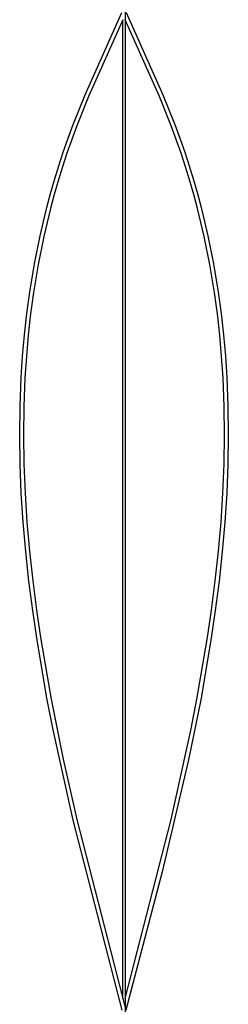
# Model space of a CAD drawing. Extents: x 0 to 672, y 0 to 1644.
# Tile 3 of 5: x 53 to 162, y 375 to 892. Entities that reach past the tile are written whole.
import ezdxf

# ---------------------------------------------------------------- set-up
doc = ezdxf.new("R2010")
doc.units = 0
doc.header["$MEASUREMENT"] = 0
doc.layers.add('MAKE2D$VISIBILE$CURVE', color=7, linetype='CONTINUOUS')

msp = doc.modelspace()

# ---------------------------------------------------------------- linework, layer by layer
at = {"layer": 'MAKE2D$VISIBILE$CURVE', "color": 7}
for p, q in [((108.1, 1147.32), (108.1, 152.25)), ((87.06, 852.13), (106.4, 895.32)), ((108.6, 895.32), (127.94, 852.13)), ((106.9, 891.6), (88.9, 851.35)), ((106.9, 378), (106.9, 891.6)), ((126.1, 851.35), (108.1, 891.6)), ((80.86, 836.68), (87.06, 852.13)), ((88.9, 851.35), (82.73, 835.97)), ((132.27, 835.97), (126.1, 851.35)), ((127.94, 852.13), (134.14, 836.68)), ((78.19, 829.45), (80.86, 836.68)), ((82.73, 835.97), (80.08, 828.78)), ((134.92, 828.78), (132.27, 835.97)), ((134.14, 836.68), (136.81, 829.45)), ((75.66, 822.17), (78.19, 829.45)), ((80.08, 828.78), (77.55, 821.53)), ((137.45, 821.53), (134.92, 828.78)), ((136.81, 829.45), (139.34, 822.17)), ((73.29, 814.93), (75.66, 822.17)), ((77.55, 821.53), (75.19, 814.33)), ((139.81, 814.33), (137.45, 821.53)), ((139.34, 822.17), (141.71, 814.93)), ((71.05, 807.65), (73.29, 814.93)), ((75.19, 814.33), (72.97, 807.08)), ((142.03, 807.08), (139.81, 814.33)), ((141.71, 814.93), (143.95, 807.65)), ((68.95, 800.33), (71.05, 807.65)), ((72.97, 807.08), (70.88, 799.79)), ((144.12, 799.79), (142.03, 807.08)), ((143.95, 807.65), (146.05, 800.33)), ((66.98, 792.97), (68.95, 800.33)), ((70.88, 799.79), (68.92, 792.47)), ((146.08, 792.47), (144.12, 799.79)), ((146.05, 800.33), (148.02, 792.97)), ((65.17, 785.63), (66.98, 792.97)), ((68.92, 792.47), (67.11, 785.17)), ((147.89, 785.17), (146.08, 792.47)), ((148.02, 792.97), (149.83, 785.63)), ((63.48, 778.27), (65.17, 785.63)), ((149.83, 785.63), (151.52, 778.27)), ((67.11, 785.17), (65.43, 777.84)), ((149.57, 777.84), (147.89, 785.17)), ((60.5, 763.52), (63.48, 778.27)), ((65.43, 777.84), (62.47, 763.16)), ((152.53, 763.16), (149.57, 777.84)), ((151.52, 778.27), (154.5, 763.52)), ((58.03, 748.68), (60.5, 763.52)), ((62.47, 763.16), (60.01, 748.38)), ((154.99, 748.38), (152.53, 763.16)), ((154.5, 763.52), (156.97, 748.68)), ((56.51, 737.5), (58.03, 748.68)), ((60.01, 748.38), (58.49, 737.25)), ((156.51, 737.25), (154.99, 748.38)), ((156.97, 748.68), (158.49, 737.5)), ((55.25, 726.3), (56.51, 737.5)), ((58.49, 737.25), (57.24, 726.1)), ((157.76, 726.1), (156.51, 737.25)), ((158.49, 737.5), (159.75, 726.3)), ((54.26, 715.08), (55.25, 726.3)), ((57.24, 726.1), (56.26, 714.92)), ((158.74, 714.92), (157.76, 726.1)), ((159.75, 726.3), (160.74, 715.08)), ((53.53, 703.83), (54.26, 715.08)), ((56.26, 714.92), (55.53, 703.72)), ((159.47, 703.72), (158.74, 714.92)), ((160.74, 715.08), (161.47, 703.83)), ((52.93, 688.73), (53.53, 703.83)), ((55.53, 703.72), (54.93, 688.68)), ((160.07, 688.68), (159.47, 703.72)), ((161.47, 703.83), (162.07, 688.73)), ((52.76, 673.62), (52.93, 688.73)), ((54.93, 688.68), (54.76, 673.62)), ((160.24, 673.62), (160.07, 688.68)), ((162.07, 688.73), (162.24, 673.62)), ((52.99, 658.42), (52.76, 673.62)), ((54.76, 673.62), (54.99, 658.48)), ((160.01, 658.48), (160.24, 673.62)), ((162.24, 673.62), (162.01, 658.42)), ((53.61, 643.13), (52.99, 658.42)), ((54.99, 658.48), (55.61, 643.23)), ((159.39, 643.23), (160.01, 658.48)), ((162.01, 658.42), (161.39, 643.13)), ((54.6, 627.85), (53.61, 643.13)), ((55.61, 643.23), (56.59, 628)), ((158.41, 628), (159.39, 643.23)), ((161.39, 643.13), (160.4, 627.85)), ((55.93, 612.48), (54.6, 627.85)), ((56.59, 628), (57.93, 612.67)), ((157.07, 612.67), (158.41, 628)), ((160.4, 627.85), (159.07, 612.48)), ((57.61, 597), (55.93, 612.48)), ((57.93, 612.67), (59.6, 597.23)), ((155.4, 597.23), (157.07, 612.67)), ((159.07, 612.48), (157.39, 597)), ((59.59, 581.55), (57.61, 597)), ((59.6, 597.23), (61.57, 581.83)), ((153.43, 581.83), (155.4, 597.23)), ((157.39, 597), (155.41, 581.55)), ((61.88, 566), (59.59, 581.55)), ((61.57, 581.83), (63.85, 566.31)), ((151.15, 566.31), (153.43, 581.83)), ((155.41, 581.55), (153.12, 566)), ((67.26, 534.73), (61.88, 566)), ((63.85, 566.31), (69.23, 535.09)), ((145.77, 535.09), (151.15, 566.31)), ((153.12, 566), (147.74, 534.73)), ((70.33, 519), (67.26, 534.73)), ((69.23, 535.09), (75.58, 503.64)), ((147.74, 534.73), (141.37, 503.22)), ((142.71, 519.4), (145.77, 535.09)), ((80.83, 471.48), (70.33, 519)), ((132.23, 471.95), (142.71, 519.4)), ((75.58, 503.64), (82.77, 471.95)), ((141.37, 503.22), (127.54, 444.42)), ((106.47, 371.85), (80.83, 471.48)), ((82.77, 471.95), (106.9, 378)), ((108.1, 378), (132.23, 471.95)), ((127.54, 444.42), (108.53, 371.85)), ((106.9, 378), (108.53, 371.85))]:
    msp.add_line(p, q, dxfattribs=at)

doc.saveas('drawing.dxf')
